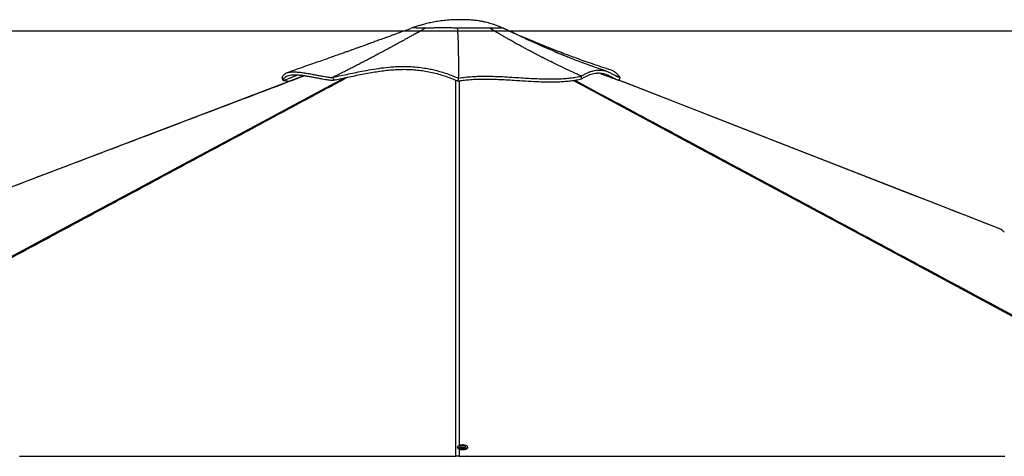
# Paper-space layout '4M DUO Surface plate' of a CAD drawing. Header units: millimetres. Extents: x 20 to 26560, y 40 to 17993.
# Tile 8 of 87: x 3706 to 7114, y 6649 to 8162. Entities that reach past the tile are written whole.
import ezdxf

# ---------------------------------------------------------------- set-up
doc = ezdxf.new("R2010")
doc.units = ezdxf.units.MM
doc.layers.add('COMPONENT_GEOMETRY', color=7, linetype='Continuous')
doc.styles.add('SLDTEXTSTYLE0', font='TXT', dxfattribs={"width": 0.75})
doc.dimstyles.new('SLDDIMSTYLE1', dxfattribs={"dimtxt": 150, "dimasz": 6.604, "dimexe": 0, "dimexo": 0.0625, "dimgap": 37.5, "dimtad": 0, "dimtih": 1, "dimtoh": 1, "dimdec": 1, "dimlfac": 0.5, "dimrnd": 1e-09, "dimzin": 12, "dimdsep": 46, "dimtxsty": 'SLDTEXTSTYLE0', "dimsah": 1, "dimcen": 0.09, "dimadec": 0, "dimazin": 3, "dimtfac": 1, "dimtdec": 1, "dimtofl": 0, "dimtmove": 0, "dimatfit": 3, "dimfxl": 1, "dimfrac": 2, "dimtolj": 1, "dimtzin": 12, "dimarcsym": 0})

# ---------------------------------------------------------------- blocks, each defined once
blk = doc.blocks.new('_D_10')
at = {"layer": 'COMPONENT_GEOMETRY', "color": 7, "ltscale": 2}
for p, q in [((8984.1, 8122.3), (597.1, 8122.3)), ((603.5, 8122.3), (603.5, 5320.9)), ((603.5, 2281.3), (603.5, 5082.8)), ((8778.9, 2281.3), (597.1, 2281.3))]:
    blk.add_line(p, q, dxfattribs=at)
for points in [[(603.5, 8122.3), (602.5, 8115.7), (604.5, 8115.7)], [(603.5, 2281.3), (604.5, 2287.9), (602.5, 2287.9)]]:
    blk.add_solid(points, dxfattribs=at)
at = {"layer": 'COMPONENT_GEOMETRY', "color": 7, "ltscale": 2, "insert": (298.7, 5276.1), "char_height": 150, "attachment_point": 1, "style": 'SLDTEXTSTYLE0'}
blk.add_mtext('2920.5', dxfattribs=at)

psp = doc.layouts.new('4M DUO Surface plate')

# ---------------------------------------------------------------- linework, layer by layer
at = {"color": 7, "linetype": 'Continuous', "lineweight": 25, "ltscale": 2}
for p, q in [((5067.63, 8134.19), (5067.65, 8134.11)), ((5376.65, 8133.46), (5376.73, 8133.67)), ((4614.92, 7960.92), (4615.56, 7961.16)), ((4618.57, 7951.65), (4614.92, 7960.92)), ((4618.89, 7951.77), (4615.56, 7961.16)), ((4618.69, 7951.69), (4618.57, 7951.65)), ((4618.89, 7951.77), (4618.69, 7951.69)), ((4618.89, 7951.77), (4668.92, 7970.58)), ((4789.99, 7962.64), (4790.08, 7962.69)), ((4793.87, 7953.01), (4789.99, 7962.64)), ((5223.5, 7948.98), (5225.56, 7958.98)), ((5225.56, 7958.99), (5225.57, 7959.55)), ((5650.21, 7956.71), (5650.6, 7966.57)), ((5650.6, 7966.57), (5650.56, 7966.58)), ((5784.36, 7962.19), (5768.99, 7967.78)), ((5782.12, 7951.96), (5785.11, 7961.92)), ((5785.11, 7961.92), (5784.36, 7962.19)), ((7114.03, 7426.23), (7104.49, 7434.54)), ((7104.49, 7434.54), (7114.03, 7426.23)), ((5222.02, 6681.79), (5222.01, 6678.8)), ((5230.02, 6682.57), (5230.02, 6682.16)), ((5236.07, 6687.1), (5238.04, 6688.1)), ((5237.55, 6686), (5236.07, 6687.1)), ((5241, 6685.9), (5237.55, 6686)), ((5238.04, 6688.1), (5241.5, 6688)), ((5238.04, 6685.99), (5238.04, 6688.1)), ((5242.98, 6686.9), (5241, 6685.9)), ((5241.49, 6686.15), (5241.5, 6688)), ((5241.5, 6688), (5242.98, 6686.9)), ((5249.02, 6682.14), (5249.02, 6682.55)), ((5257.01, 6678.75), (5257.02, 6681.75))]:
    psp.add_line(p, q, dxfattribs=at)
at = {"color": 8, "linetype": 'Continuous', "lineweight": 25, "ltscale": 2}
psp.add_line((5227.12, 6674.32), (5227.12, 6649.61), dxfattribs=at)
at = {"color": 7, "linetype": 'Continuous', "lineweight": 25, "ltscale": 2, "flags": 128}
for points in [[(4692.62, 7968), (4444.32, 7873.65), (3985.61, 7699.38), (3166.49, 7388.21), (2123.96, 6992.17), (1665.24, 6817.92), (1640.01, 6808.33), (1614.78, 6798.75), (1589.57, 6789.17), (1564.93, 6779.81), (1541.1, 6770.76), (1518.1, 6762.02), (1495.92, 6753.6), (1474.08, 6745.3), (1459.11, 6739.61), (1441.92, 6733.08), (1422.5, 6725.71), (1400.86, 6717.49), (1377, 6708.42), (1350.92, 6698.51), (1331.91, 6691.29)], [(7102.89, 7435.55), (7081.4, 7443.94), (7050.27, 7456.1), (7021.7, 7467.26), (6995.69, 7477.42), (6972.22, 7486.59), (6955.58, 7493.09), (6940.52, 7498.97), (6927.03, 7504.24), (6915.03, 7508.93), (6903.33, 7513.5), (6850.1, 7534.29), (6795.33, 7555.69), (6598.27, 7632.66), (6246.37, 7770.12), (5798.5, 7945.05), (5778.92, 7952.7)], [(5256.9, 6682.46), (5257.02, 6681.75), (5256.66, 6680.52), (5255.6, 6679.33), (5253.88, 6678.25), (5251.57, 6677.31), (5248.77, 6676.55), (5245.59, 6676.01), (5242.16, 6675.7), (5238.62, 6675.64), (5235.12, 6675.84), (5231.8, 6676.27), (5228.8, 6676.93), (5226.23, 6677.79), (5224.21, 6678.81), (5222.82, 6679.96), (5222.11, 6681.17), (5222.02, 6681.79)], [(5235.63, 6687.99), (5235.24, 6687.96), (5231.99, 6687.54), (5229.06, 6686.9), (5226.55, 6686.07), (5224.57, 6685.07), (5223.2, 6683.96), (5222.51, 6682.77), (5222.51, 6681.56), (5223.2, 6680.37), (5224.56, 6679.25), (5226.54, 6678.26), (5229.05, 6677.42), (5231.98, 6676.77), (5235.23, 6676.35), (5238.65, 6676.16), (5242.1, 6676.22), (5245.45, 6676.52), (5248.56, 6677.05), (5251.29, 6677.79), (5253.55, 6678.7), (5255.23, 6679.76), (5256.27, 6680.92), (5256.62, 6682.13), (5256.62, 6682.13)], [(5230.19, 6683.2), (5230.13, 6683.07), (5230.09, 6682.16), (5230.75, 6681.28), (5232.07, 6680.5), (5233.93, 6679.87), (5236.22, 6679.44), (5238.74, 6679.24)], [(5239.14, 6685.34), (5240.98, 6685.41), (5242.6, 6685.73), (5243.75, 6686.23), (5244.26, 6686.86), (5244.05, 6687.5), (5243.15, 6688.07), (5241.7, 6688.48), (5239.91, 6688.66), (5238.07, 6688.59), (5236.45, 6688.27), (5235.3, 6687.77), (5234.79, 6687.14), (5235, 6686.5), (5235.9, 6685.93), (5237.35, 6685.52), (5239.14, 6685.34)], [(5238.74, 6679.24), (5241.32, 6679.29), (5243.77, 6679.58), (5245.91, 6680.09), (5247.57, 6680.78), (5248.63, 6681.61), (5249.02, 6682.51), (5248.85, 6683.18)], [(5256.62, 6682.13), (5256.27, 6683.33), (5255.24, 6684.49), (5253.56, 6685.56), (5251.3, 6686.48), (5248.57, 6687.22), (5245.46, 6687.76), (5243.42, 6687.98)], [(3705.68, 6649.61), (3713.44, 6649.61), (3721.19, 6649.61), (3736.71, 6649.61), (3744.47, 6649.61), (3759.99, 6649.61), (3767.75, 6649.61), (3783.26, 6649.61), (3791.02, 6649.61), (3806.54, 6649.61), (3814.3, 6649.61), (3822.06, 6649.61), (3837.58, 6649.61), (3845.33, 6649.61), (3860.85, 6649.61), (3868.61, 6649.61), (3884.13, 6649.61), (3891.89, 6649.61), (3907.4, 6649.61), (3915.16, 6649.61), (3922.92, 6649.61), (3938.44, 6649.61), (3946.2, 6649.61), (3961.72, 6649.61), (3969.47, 6649.61), (3984.99, 6649.61), (3992.75, 6649.61), (4008.27, 6649.61), (4016.03, 6649.61), (4023.79, 6649.61), (4039.3, 6649.61), (4047.06, 6649.61), (4062.58, 6649.61), (4070.34, 6649.61), (4085.86, 6649.61), (4093.61, 6649.61), (4101.37, 6649.61), (4116.89, 6649.61), (4124.65, 6649.61), (4140.17, 6649.61), (4147.93, 6649.61), (4163.44, 6649.61), (4171.2, 6649.61), (4186.72, 6649.61), (4194.48, 6649.61), (4202.24, 6649.61), (4217.76, 6649.61), (4225.51, 6649.61), (4241.03, 6649.61), (4248.79, 6649.61), (4264.31, 6649.61), (4272.07, 6649.61), (4287.58, 6649.61), (4295.34, 6649.61), (4303.1, 6649.61), (4318.62, 6649.61), (4326.38, 6649.61), (4341.9, 6649.61), (4349.65, 6649.61), (4365.17, 6649.61), (4372.93, 6649.61), (4388.45, 6649.61), (4396.21, 6649.61), (4403.97, 6649.61), (4419.48, 6649.61), (4427.24, 6649.61), (4442.76, 6649.61), (4450.52, 6649.61), (4466.04, 6649.61), (4473.79, 6649.61), (4481.55, 6649.61), (4497.07, 6649.61), (4504.83, 6649.61), (4520.35, 6649.61), (4528.11, 6649.61), (4543.62, 6649.61), (4551.38, 6649.61), (4566.9, 6649.61), (4574.66, 6649.61), (4582.42, 6649.61), (4597.93, 6649.61), (4605.69, 6649.61), (4621.21, 6649.61), (4628.97, 6649.61), (4644.49, 6649.61), (4652.25, 6649.61), (4667.76, 6649.61), (4675.52, 6649.61), (4683.28, 6649.61), (4698.8, 6649.61), (4706.56, 6649.61), (4722.07, 6649.61), (4729.83, 6649.61), (4745.35, 6649.61), (4753.11, 6649.61), (4768.63, 6649.61), (4776.39, 6649.61), (4784.14, 6649.61), (4799.66, 6649.61), (4807.42, 6649.61), (4822.94, 6649.61), (4830.7, 6649.61), (4846.21, 6649.61), (4853.97, 6649.61), (4861.73, 6649.61), (4877.25, 6649.61), (4885.01, 6649.61), (4900.53, 6649.61), (4908.28, 6649.61), (4923.8, 6649.61), (4931.56, 6649.61), (4947.08, 6649.61), (4954.84, 6649.61), (4962.6, 6649.61), (4978.11, 6649.61), (4985.87, 6649.61), (5001.39, 6649.61), (5009.15, 6649.61), (5024.67, 6649.61), (5032.42, 6649.61), (5047.94, 6649.61), (5055.7, 6649.61), (5063.46, 6649.61), (5078.98, 6649.61), (5086.74, 6649.61), (5102.25, 6649.61), (5110.01, 6649.61), (5125.53, 6649.61), (5133.29, 6649.61), (5148.81, 6649.61), (5156.56, 6649.61), (5164.32, 6649.61), (5179.84, 6649.61), (5187.6, 6649.61), (5201.78, 6649.61), (5215.96, 6649.61)], [(5222.01, 6678.8), (5222.1, 6678.18), (5222.81, 6676.96), (5224.21, 6675.82), (5226.23, 6674.79), (5228.8, 6673.94), (5231.8, 6673.28), (5235.12, 6672.84), (5238.62, 6672.65), (5242.16, 6672.71), (5245.59, 6673.01), (5248.77, 6673.56), (5251.57, 6674.31), (5253.87, 6675.25), (5255.59, 6676.34), (5256.65, 6677.52), (5257.01, 6678.75)], [(5255.55, 6676.3), (5255.23, 6676.02), (5253.54, 6674.96), (5251.29, 6674.04), (5248.55, 6673.3), (5245.45, 6672.77), (5242.1, 6672.47), (5238.64, 6672.41), (5235.22, 6672.6), (5231.98, 6673.03), (5229.04, 6673.67), (5226.53, 6674.51), (5224.56, 6675.51), (5223.86, 6676)], [(5227.12, 6649.61), (5231, 6649.61), (5246.52, 6649.61), (5254.27, 6649.61), (5269.79, 6649.61), (5277.55, 6649.61), (5293.07, 6649.61), (5300.83, 6649.61), (5308.59, 6649.61), (5324.1, 6649.61), (5331.86, 6649.61), (5347.38, 6649.61), (5355.14, 6649.61), (5370.66, 6649.61), (5378.41, 6649.61), (5386.17, 6649.61), (5401.69, 6649.61), (5409.45, 6649.61), (5424.97, 6649.61), (5432.73, 6649.61), (5448.24, 6649.61), (5456, 6649.61), (5471.52, 6649.61), (5479.28, 6649.61), (5487.04, 6649.61), (5502.55, 6649.61), (5510.31, 6649.61), (5525.83, 6649.61), (5533.59, 6649.61), (5549.11, 6649.61), (5556.87, 6649.61), (5564.62, 6649.61), (5580.14, 6649.61), (5587.9, 6649.61), (5603.42, 6649.61), (5611.18, 6649.61), (5626.69, 6649.61), (5634.45, 6649.61), (5642.21, 6649.61), (5657.73, 6649.61), (5665.49, 6649.61), (5681.01, 6649.61), (5688.76, 6649.61), (5704.28, 6649.61), (5712.04, 6649.61), (5719.8, 6649.61), (5735.32, 6649.61), (5743.08, 6649.61), (5758.59, 6649.61), (5766.35, 6649.61), (5781.87, 6649.61), (5789.63, 6649.61), (5805.15, 6649.61), (5812.9, 6649.61), (5820.66, 6649.61), (5836.18, 6649.61), (5843.94, 6649.61), (5859.46, 6649.61), (5867.22, 6649.61), (5882.73, 6649.61), (5890.49, 6649.61), (5898.25, 6649.61), (5913.77, 6649.61), (5921.53, 6649.61), (5937.04, 6649.61), (5944.8, 6649.61), (5960.32, 6649.61), (5968.08, 6649.61), (5975.84, 6649.61), (5991.36, 6649.61), (5999.12, 6649.61), (6014.63, 6649.61), (6022.39, 6649.61), (6037.91, 6649.61), (6045.67, 6649.61), (6053.43, 6649.61), (6068.94, 6649.61), (6076.7, 6649.61), (6092.22, 6649.61), (6099.98, 6649.61), (6115.5, 6649.61), (6123.26, 6649.61), (6138.77, 6649.61), (6146.53, 6649.61), (6154.29, 6649.61), (6169.81, 6649.61), (6177.57, 6649.61), (6193.08, 6649.61), (6200.84, 6649.61), (6216.36, 6649.61), (6224.12, 6649.61), (6231.88, 6649.61), (6247.4, 6649.61), (6255.15, 6649.61), (6270.67, 6649.61), (6278.43, 6649.61), (6293.95, 6649.61), (6301.71, 6649.61), (6309.47, 6649.61), (6324.98, 6649.61), (6332.74, 6649.61), (6348.26, 6649.61), (6356.02, 6649.61), (6371.54, 6649.61), (6379.29, 6649.61), (6394.81, 6649.61), (6402.57, 6649.61), (6410.33, 6649.61), (6425.85, 6649.61), (6433.61, 6649.61), (6449.12, 6649.61), (6456.88, 6649.61), (6472.4, 6649.61), (6480.16, 6649.61), (6487.92, 6649.61), (6503.43, 6649.61), (6511.19, 6649.61), (6526.71, 6649.61), (6534.47, 6649.61), (6549.99, 6649.61), (6557.75, 6649.61), (6565.5, 6649.61), (6581.02, 6649.61), (6588.78, 6649.61), (6604.3, 6649.61), (6612.06, 6649.61), (6627.57, 6649.61), (6635.33, 6649.61), (6643.09, 6649.61), (6658.61, 6649.61), (6666.37, 6649.61), (6681.89, 6649.61), (6689.65, 6649.61), (6705.16, 6649.61), (6712.92, 6649.61), (6728.44, 6649.61), (6736.2, 6649.61), (6743.96, 6649.61), (6759.47, 6649.61), (6767.23, 6649.61), (6782.75, 6649.61), (6790.51, 6649.61), (6806.03, 6649.61), (6813.79, 6649.61), (6821.54, 6649.61), (6837.06, 6649.61), (6844.82, 6649.61), (6860.34, 6649.61), (6868.1, 6649.61), (6883.61, 6649.61), (6891.37, 6649.61), (6899.13, 6649.61), (6914.65, 6649.61), (6922.41, 6649.61), (6937.93, 6649.61), (6945.68, 6649.61), (6961.2, 6649.61), (6968.96, 6649.61), (6976.72, 6649.61), (6992.24, 6649.61), (7000, 6649.61), (7015.51, 6649.61), (7023.27, 6649.61), (7038.79, 6649.61), (7046.55, 6649.61), (7062.07, 6649.61), (7069.82, 6649.61), (7077.58, 6649.61), (7093.1, 6649.61), (7100.86, 6649.61), (7116.38, 6649.61)]]:
    psp.add_lwpolyline(points, dxfattribs=at)
at = {"color": 8, "linetype": 'Continuous', "lineweight": 25, "ltscale": 2, "flags": 128}
for points in [[(2468.29, 6691.43), (3918.21, 7470.36), (4118.28, 7577.84), (4318.36, 7685.33), (4518.46, 7792.82), (4718.57, 7900.32), (4830.54, 7960.47)], [(5215.96, 6649.61), (5216.02, 7470.36), (5216.04, 7577.84), (5216.07, 7685.33), (5216.12, 7792.82), (5216.2, 7900.32), (5216.29, 7952.02)], [(8044.4, 6649.61), (7654.66, 6858.99), (7264.92, 7068.37), (6875.19, 7277.75), (6485.45, 7487.14), (6095.73, 7696.53), (5706.05, 7905.94), (5621.42, 7951.52)], [(7104.49, 7434.54), (6755.68, 7570.79), (6406.87, 7707.03), (6058.06, 7843.28), (5776.42, 7953.28)]]:
    psp.add_lwpolyline(points, dxfattribs=at)
at = {"color": 7, "linetype": 'Continuous', "lineweight": 25, "ltscale": 4}
for start, end in [(107.13195, 151.30194), (28.5613, 72.73129)]:
    psp.add_arc((5239.51, 6678.09), 10.63, start, end, dxfattribs=at)
at = {"color": 7, "linetype": 'Continuous', "lineweight": 25, "ltscale": 2}
for points, knots in [([(5376.7, 8133.65), (5372.94, 8135.29), (5365.32, 8138.61), (5354.07, 8142.85), (5343.56, 8146.41), (5333.68, 8149.4), (5324.76, 8151.78), (5317.17, 8153.58), (5311.71, 8154.74), (5307.51, 8155.58), (5303.37, 8156.35), (5298.37, 8157.2), (5292.14, 8158.16), (5284.85, 8159.12), (5276.78, 8160), (5265.71, 8160.96), (5251.53, 8161.74), (5233.98, 8162.05), (5214.46, 8161.72), (5192.96, 8160.57), (5170.4, 8158.42), (5148.77, 8155.41), (5129.14, 8151.75), (5111.69, 8147.72), (5096.03, 8143.48), (5081.57, 8139.1), (5072.35, 8135.86), (5067.77, 8134.26)], [0, 0, 0, 0, 0.0387234, 0.0787374, 0.1136597, 0.1436964, 0.1764098, 0.2009716, 0.2175453, 0.2292769, 0.2414645, 0.2575861, 0.2776189, 0.3015401, 0.3278556, 0.3550657, 0.4073322, 0.4627689, 0.5214743, 0.5922758, 0.6664761, 0.7358711, 0.7988577, 0.8554645, 0.90566, 0.953131, 1, 1, 1, 1]), ([(5068.09, 8134.36), (5063.86, 8132.77), (5055.5, 8129.61), (5043.09, 8125), (5031.1, 8120.57), (5020.26, 8116.58), (5011.35, 8113.32), (5004.61, 8110.85), (4998.81, 8108.73), (4992.72, 8106.5), (4985.29, 8103.79), (4976.5, 8100.58), (4964.08, 8096.06), (4949.04, 8090.6), (4932.37, 8084.57), (4917.29, 8079.12), (4903.42, 8074.12), (4891.05, 8069.66), (4879.66, 8065.56), (4869.08, 8061.77), (4858.49, 8057.97), (4847.59, 8054.07), (4835.61, 8049.79), (4821.82, 8044.87), (4805.77, 8039.15), (4787.46, 8032.64), (4766.89, 8025.35), (4744.08, 8017.29), (4719.02, 8008.47), (4691.73, 7998.89), (4662.22, 7988.57), (4641.81, 7981.47), (4631.23, 7977.79)], [0, 0, 0, 0, 0.0296599, 0.0585597, 0.0867327, 0.1127682, 0.1332958, 0.1482129, 0.1592239, 0.1730599, 0.1900496, 0.2101873, 0.2334493, 0.2753364, 0.3135239, 0.3480336, 0.3789745, 0.4087829, 0.432963, 0.4571358, 0.4813029, 0.5054702, 0.5317625, 0.5632096, 0.599827, 0.6416045, 0.6885321, 0.7406004, 0.7977945, 0.8601027, 0.9275092, 1, 1, 1, 1]), ([(4790.08, 7962.69), (4792.96, 7964.13), (4799.21, 7967.25), (4809.32, 7972.33), (4820.91, 7978.17), (4832.9, 7984.25), (4845.1, 7990.47), (4857.32, 7996.73), (4870.08, 8003.3), (4884.09, 8010.55), (4898.54, 8018.06), (4912.98, 8025.63), (4924.68, 8031.78), (4933.92, 8036.67), (4939.35, 8039.54), (4942.68, 8041.31), (4944.15, 8042.09), (4945.58, 8042.85), (4946.97, 8043.59), (4948.33, 8044.32), (4949.66, 8045.02), (4955.84, 8048.31), (4966.47, 8053.99), (4981.15, 8061.88), (4994.63, 8069.15), (5005.58, 8075.09), (5014.23, 8079.8), (5020.84, 8083.4), (5027.21, 8086.88), (5034.23, 8090.72), (5043.17, 8095.63), (5053.75, 8101.46), (5066.05, 8108.26), (5078.55, 8115.19), (5091.04, 8122.14), (5102.25, 8128.39), (5109.31, 8132.34), (5112.62, 8134.19)], [0, 0, 0, 0, 0.02681911, 0.05823461, 0.09424676, 0.1348551, 0.16998666, 0.20795577, 0.24876418, 0.28900179, 0.33853587, 0.38339742, 0.4235843, 0.44754679, 0.46947356, 0.47411557, 0.47865505, 0.48309224, 0.48742693, 0.49165856, 0.49578759, 0.49981426, 0.54918044, 0.59477197, 0.63658544, 0.67461933, 0.69659039, 0.71706663, 0.73604749, 0.7558073, 0.78230744, 0.81913415, 0.85396185, 0.89646224, 0.93497764, 0.9694936, 1, 1, 1, 1]), ([(5067.77, 8134.29), (5068.18, 8134.35), (5069.02, 8134.48), (5072.91, 8134.4), (5078.44, 8134.24), (5085.3, 8134.08), (5092.92, 8133.99), (5101.92, 8134.01), (5109.05, 8134.13), (5112.62, 8134.19)], [0, 0, 0, 0, 0.16668436, 0.33335149, 0.49999978, 0.62501262, 0.75001465, 0.87500881, 1, 1, 1, 1]), ([(5077.74, 8134.27), (5078.25, 8134.25), (5080.21, 8134.2), (5085.33, 8134.08), (5092.86, 8133.99), (5101.9, 8134.01), (5109.05, 8134.13), (5112.62, 8134.19)], [0, 0, 0, 0, 0.0789734, 0.3090215, 0.539356, 0.7697987, 1, 1, 1, 1]), ([(5112.62, 8134.19), (5116.27, 8134.18), (5123.58, 8134.17), (5135.9, 8134.23), (5148.97, 8134.33), (5164.25, 8134.43), (5181.76, 8134.47), (5201.45, 8134.38), (5214.83, 8134.1), (5221.54, 8133.96)], [0, 0, 0, 0, 0.125211, 0.2503773, 0.3753893, 0.5002418, 0.6664424, 0.8328145, 1, 1, 1, 1]), ([(5112.62, 8134.19), (5116.27, 8134.18), (5123.56, 8134.17), (5135.86, 8134.23), (5148.94, 8134.33), (5164.23, 8134.43), (5181.77, 8134.47), (5201.48, 8134.38), (5214.85, 8134.1), (5221.54, 8133.96)], [0, 0, 0, 0, 0.12499502, 0.24999341, 0.37499689, 0.50000828, 0.66665911, 0.83332597, 1, 1, 1, 1]), ([(5221.54, 8133.96), (5226.6, 8133.92), (5236.74, 8133.86), (5251.84, 8133.74), (5266.67, 8133.66), (5281.07, 8133.61), (5294.86, 8133.63), (5307.85, 8133.69), (5320.01, 8133.82), (5327.17, 8133.95), (5330.75, 8134.01)], [0, 0, 0, 0, 0.1247413, 0.2496671, 0.3747528, 0.4999271, 0.6251359, 0.7502644, 0.8752322, 1, 1, 1, 1]), ([(5221.54, 8133.96), (5226.61, 8133.92), (5236.76, 8133.86), (5251.87, 8133.74), (5266.7, 8133.66), (5281.08, 8133.62), (5294.85, 8133.63), (5307.83, 8133.69), (5319.99, 8133.81), (5327.17, 8133.95), (5330.75, 8134.01)], [0, 0, 0, 0, 0.12501023, 0.25001131, 0.3750158, 0.50001186, 0.62500923, 0.75000808, 0.87500705, 1, 1, 1, 1]), ([(5225.57, 7959.55), (5225.64, 7966.83), (5225.79, 7981.39), (5225.83, 8003.29), (5225.77, 8018.76), (5225.71, 8027.33), (5225.69, 8029.69), (5225.66, 8032.06), (5225.64, 8034.43), (5225.61, 8036.81), (5225.58, 8039.2), (5225.52, 8043.62), (5225.43, 8049.9), (5225.29, 8057.9), (5225.14, 8065.35), (5225, 8071.27), (5224.87, 8075.77), (5224.78, 8078.99), (5224.68, 8082.05), (5224.58, 8085.23), (5224.45, 8088.85), (5224.28, 8093.34), (5224.08, 8098.3), (5223.84, 8103.31), (5223.57, 8108.31), (5223.26, 8113.65), (5222.88, 8119.29), (5222.45, 8124.73), (5222.01, 8129.55), (5221.69, 8132.56), (5221.54, 8133.96)], [0, 0, 0, 0, 0.1402957, 0.2802706, 0.4031984, 0.4169824, 0.4307637, 0.4445424, 0.4583182, 0.4720914, 0.4858621, 0.4996299, 0.5482104, 0.5932964, 0.6348955, 0.6730149, 0.6915956, 0.7092238, 0.7259004, 0.741626, 0.7611074, 0.7847491, 0.8140862, 0.8407636, 0.864784, 0.8934871, 0.9251183, 0.9534117, 0.9783717, 1, 1, 1, 1]), ([(5330.75, 8134.01), (5335.24, 8134.07), (5344.21, 8134.17), (5355.46, 8134.11), (5363.98, 8133.98), (5370, 8133.82), (5373.92, 8133.7), (5376.32, 8133.63), (5376.54, 8133.66), (5376.65, 8133.67)], [0, 0, 0, 0, 0.16866351, 0.33727645, 0.50604809, 0.63296898, 0.76008371, 0.88734605, 1, 1, 1, 1]), ([(5330.75, 8134.01), (5335.25, 8134.07), (5344.25, 8134.17), (5355.51, 8134.11), (5364.04, 8133.98), (5370.04, 8133.82), (5373.94, 8133.7), (5376.32, 8133.63), (5376.54, 8133.66), (5376.65, 8133.67)], [0, 0, 0, 0, 0.1690996, 0.3381895, 0.5072597, 0.634095, 0.7609249, 0.8877516, 1, 1, 1, 1]), ([(5537.6, 8019.88), (5537.17, 8020.1), (5536.09, 8020.64), (5533.58, 8021.9), (5529.55, 8023.91), (5523.72, 8026.85), (5516.33, 8030.6), (5507.4, 8035.16), (5496.92, 8040.57), (5484.91, 8046.83), (5474.74, 8052.19), (5466.89, 8056.37), (5461.8, 8059.09), (5456.53, 8061.92), (5451.09, 8064.85), (5445.48, 8067.9), (5439.69, 8071.06), (5430.4, 8076.15), (5418.29, 8082.87), (5404.03, 8090.89), (5391.58, 8097.99), (5380.96, 8104.12), (5372.89, 8108.82), (5365.99, 8112.86), (5359.12, 8116.91), (5351.28, 8121.58), (5343.56, 8126.22), (5336.83, 8130.3), (5332.67, 8132.84), (5330.75, 8134.01)], [0, 0, 0, 0, 0.0061856, 0.0157074, 0.0362487, 0.0642992, 0.0998615, 0.1429364, 0.1932856, 0.251086, 0.3163432, 0.3399965, 0.3644958, 0.3898417, 0.4160344, 0.4430737, 0.4709607, 0.4996953, 0.5772798, 0.6461649, 0.7063437, 0.7578116, 0.8005623, 0.8238292, 0.858328, 0.9008147, 0.9385916, 0.9716541, 1, 1, 1, 1]), ([(5610.06, 8029.35), (5607.6, 8030.37), (5600.3, 8033.37), (5592.53, 8036.6), (5586.75, 8039.03), (5585.3, 8039.63), (5583.89, 8040.22), (5582.5, 8040.8), (5581.15, 8041.37), (5579.82, 8041.93), (5570.35, 8045.92), (5553.52, 8053.07), (5530.17, 8063.18), (5512.89, 8070.77), (5500.99, 8076.05), (5493.8, 8079.25), (5486.98, 8082.31), (5479.78, 8085.55), (5471.35, 8089.37), (5458.04, 8095.43), (5441.16, 8103.19), (5422.15, 8112.05), (5405.19, 8120.05), (5390.27, 8127.16), (5381.02, 8131.61), (5376.73, 8133.68)], [0, 0, 0, 0, 0.0312863, 0.0925406, 0.098793, 0.104919, 0.1109182, 0.1167923, 0.1225386, 0.1281591, 0.133654, 0.2431952, 0.3427642, 0.4322663, 0.4646534, 0.4954696, 0.5247088, 0.5523664, 0.5880989, 0.6333418, 0.7240177, 0.8060818, 0.8794712, 0.9441276, 1, 1, 1, 1]), ([(5754.3, 7986.88), (5743.01, 7990.55), (5721.23, 7997.64), (5689.87, 8008.29), (5660.97, 8018.37), (5634.58, 8027.83), (5610.71, 8036.6), (5590.87, 8044.04), (5574.69, 8050.2), (5561.81, 8055.17), (5550.37, 8059.63), (5540.39, 8063.56), (5531.87, 8066.95), (5524.72, 8069.81), (5518.41, 8072.34), (5511.63, 8075.08), (5503.8, 8078.27), (5494.75, 8081.98), (5484.86, 8086.07), (5474.26, 8090.49), (5463.13, 8095.17), (5451.47, 8100.13), (5440.08, 8105.04), (5429.57, 8109.62), (5422.21, 8112.87), (5417.73, 8114.86), (5415.57, 8115.82), (5413.52, 8116.73), (5411.22, 8117.76), (5408.08, 8119.16), (5403.52, 8121.22), (5397.24, 8124.07), (5389.26, 8127.72), (5383.24, 8130.57), (5379.94, 8132.13)], [0, 0, 0, 0, 0.0875128, 0.1689224, 0.2441161, 0.3129899, 0.3754459, 0.4313961, 0.4690404, 0.502949, 0.5330937, 0.5594496, 0.5819945, 0.60071, 0.6162907, 0.6322489, 0.6548631, 0.679014, 0.7048348, 0.7340157, 0.7661573, 0.7980011, 0.8293819, 0.8584463, 0.8826291, 0.888924, 0.8947745, 0.900179, 0.9055698, 0.9135298, 0.9278002, 0.9469121, 0.9709166, 1, 1, 1, 1]), ([(5736.92, 7983.42), (5732.37, 7984.96), (5723.2, 7988.05), (5709.58, 7992.74), (5696.61, 7997.27), (5684.86, 8001.44), (5675.44, 8004.83), (5667.61, 8007.67), (5660.51, 8010.26), (5652.72, 8013.14), (5644.42, 8016.23), (5634.9, 8019.81), (5624.54, 8023.75), (5613.03, 8028.18), (5601.22, 8032.79), (5589.67, 8037.37), (5579.19, 8041.59), (5572.42, 8044.34), (5567.51, 8046.35), (5564, 8047.79), (5560.88, 8049.09), (5559.43, 8049.69), (5558.83, 8049.94), (5558.91, 8049.9), (5558.93, 8049.89)], [0, 0, 0, 0, 0.07188926, 0.14479082, 0.21663904, 0.27882986, 0.33048355, 0.3645762, 0.40111055, 0.44205399, 0.48712994, 0.53151562, 0.59305281, 0.65522385, 0.72056736, 0.78666408, 0.84882162, 0.89398296, 0.91616546, 0.94332143, 0.95834437, 0.97408635, 0.99181938, 1, 1, 1, 1]), ([(5650.56, 7966.58), (5630.55, 7975.63), (5592.96, 7992.63), (5555.24, 8011.2), (5537.6, 8019.88)], [0, 0, 0, 0, 0.5323414, 1, 1, 1, 1]), ([(4615.56, 7961.16), (4616.06, 7963.07), (4617.04, 7966.84), (4620.24, 7971.32), (4624.58, 7974.89), (4630.07, 7977.56), (4636.54, 7979.42), (4645.09, 7980.73), (4656.12, 7981.15), (4669.81, 7980.43), (4684.36, 7978.81), (4699.39, 7976.53), (4714.51, 7973.85), (4729.33, 7971), (4743.47, 7968.2), (4755.7, 7965.84), (4765.92, 7964.04), (4774.21, 7962.79), (4781.15, 7962.08), (4786.65, 7961.9), (4788.93, 7962.42), (4790.08, 7962.69)], [0, 0, 0, 0, 0.0461978, 0.0913335, 0.1354911, 0.1789183, 0.2218246, 0.2643719, 0.3277606, 0.3908621, 0.4537653, 0.5164447, 0.578793, 0.6406569, 0.701882, 0.7623714, 0.8102355, 0.8576936, 0.9048942, 0.9520847, 1, 1, 1, 1]), ([(4789.99, 7962.64), (4799.27, 7964.52), (4817.83, 7968.27), (4844.93, 7973.96), (4871.5, 7979.48), (4900.59, 7985.27), (4932.16, 7990.96), (4966.35, 7995.92), (4997.81, 7998.96), (5026.76, 8000.22), (5053.22, 7999.99), (5080.21, 7998.22), (5104.73, 7995.08), (5126.61, 7991.08), (5145.73, 7986.72), (5165.2, 7981.39), (5185.03, 7975.01), (5205.26, 7967.61), (5218.73, 7961.89), (5225.56, 7958.98)], [0, 0, 0, 0, 0.05996518, 0.11987422, 0.18015395, 0.24092406, 0.32269768, 0.40515057, 0.48799413, 0.55023534, 0.61251815, 0.674898, 0.73754186, 0.77961607, 0.8220875, 0.86513011, 0.90895769, 0.95381923, 1, 1, 1, 1]), ([(4793.87, 7953.01), (4800.71, 7954.38), (4814.39, 7957.11), (4836.62, 7961.73), (4860.43, 7966.69), (4885.71, 7971.86), (4910.51, 7976.64), (4934.96, 7980.91), (4959.16, 7984.53), (4983.16, 7987.35), (5007.12, 7989.25), (5031.19, 7990.09), (5054.61, 7989.77), (5077.45, 7988.23), (5099.67, 7985.58), (5122.21, 7981.73), (5144.94, 7976.62), (5166.4, 7970.6), (5186.47, 7963.89), (5205.11, 7956.89), (5217.37, 7951.62), (5223.5, 7948.98)], [0, 0, 0, 0, 0.04481244, 0.08961545, 0.14830266, 0.20706993, 0.26597078, 0.32496265, 0.38394153, 0.44276998, 0.50094485, 0.55913512, 0.61728096, 0.66852773, 0.71999291, 0.771461, 0.82278795, 0.87391814, 0.91592573, 0.95798937, 1, 1, 1, 1]), ([(5650.19, 7956.72), (5653.61, 7958.8), (5660.46, 7962.96), (5670.41, 7967.92), (5680.11, 7971.9), (5689.45, 7974.78), (5699.81, 7976.92), (5710.77, 7977.69), (5721.72, 7976.71), (5731.42, 7974.4), (5740.09, 7971.22), (5748.06, 7967.46), (5755.47, 7963.45), (5762.45, 7959.51), (5769.12, 7956.02), (5775.62, 7953.2), (5779.95, 7952.37), (5782.12, 7951.96)], [0, 0, 0, 0, 0.0477648, 0.095708, 0.1468834, 0.1981083, 0.2492984, 0.3279996, 0.4067223, 0.4806102, 0.5545079, 0.6286707, 0.7028368, 0.7770587, 0.8512782, 0.9256443, 1, 1, 1, 1]), ([(5650.56, 7966.58), (5654.16, 7968.73), (5661.32, 7973), (5671.42, 7977.9), (5681.51, 7981.98), (5691.46, 7984.99), (5701.62, 7986.96), (5711.39, 7987.69), (5720.73, 7987.22), (5729.3, 7985.74), (5738.76, 7983.01), (5748.68, 7978.79), (5758.81, 7973.33), (5768.03, 7968.15), (5776.66, 7963.79), (5782.31, 7962.54), (5785.11, 7961.92)], [0, 0, 0, 0, 0.04941207, 0.09809341, 0.1462096, 0.20238475, 0.25816945, 0.32126056, 0.38417958, 0.44700851, 0.50976089, 0.60991035, 0.70947139, 0.80798946, 0.9049706, 1, 1, 1, 1]), ([(5710.98, 7977.34), (5711.01, 7977.33), (5717.53, 7974.84), (5731.36, 7969.66), (5752.44, 7961.84), (5767.05, 7956.56), (5774.33, 7953.92)], [0, 0, 0, 0, 0.0016738, 0.3100692, 0.6559476, 1, 1, 1, 1]), ([(5784.36, 7962.19), (5781.88, 7965.03), (5776.96, 7970.63), (5770.35, 7976.98), (5764.33, 7981.8), (5759, 7985.12), (5755.81, 7986.28), (5754.31, 7986.82)], [0, 0, 0, 0, 0.2114931, 0.418186, 0.6214323, 0.8223104, 1, 1, 1, 1]), ([(4640.29, 7948.12), (4639.62, 7948.1), (4637.29, 7948.02), (4632.58, 7948.53), (4625.92, 7949.56), (4621.02, 7950.95), (4618.57, 7951.65)], [0, 0, 0, 0, 0.1183049, 0.4073351, 0.7036051, 1, 1, 1, 1]), ([(4618.89, 7951.77), (4619.41, 7953.62), (4620.44, 7957.33), (4624.02, 7962.11), (4629.53, 7966.11), (4637.39, 7969.04), (4647.04, 7970.68), (4658.27, 7971.17), (4670.68, 7970.65), (4684, 7969.3), (4697.84, 7967.33), (4712.22, 7964.89), (4726.85, 7962.13), (4741.36, 7959.27), (4754, 7956.8), (4764.68, 7954.86), (4773.46, 7953.47), (4781.16, 7952.52), (4786.98, 7952.2), (4791.2, 7952.35), (4793.01, 7952.8), (4793.91, 7953.03)], [0, 0, 0, 0, 0.0453997, 0.0910563, 0.1468267, 0.2026083, 0.2599588, 0.3173263, 0.3756689, 0.4340232, 0.4926575, 0.551296, 0.61372, 0.6761436, 0.7385407, 0.7861072, 0.8337453, 0.8813332, 0.9288317, 0.9643555, 1, 1, 1, 1]), ([(5223.5, 7949.27), (5229.43, 7950.22), (5241.28, 7952.11), (5261.79, 7954.27), (5284.91, 7955.75), (5310.72, 7956.33), (5336.98, 7956.1), (5363.54, 7955.21), (5390.26, 7953.87), (5421.34, 7951.98), (5456.7, 7949.66), (5492.04, 7947.69), (5522.93, 7946.62), (5549.36, 7946.38), (5573.4, 7946.95), (5594.97, 7948.32), (5614.12, 7950.3), (5632.69, 7952.99), (5644.37, 7955.47), (5650.21, 7956.71)], [0, 0, 0, 0, 0.0452067, 0.0904165, 0.1503253, 0.210294, 0.2704012, 0.3306219, 0.3908533, 0.4509371, 0.5398535, 0.6287552, 0.689529, 0.7503197, 0.8110505, 0.8582572, 0.9055541, 0.9528268, 1, 1, 1, 1]), ([(5225.57, 7959.55), (5233.19, 7960.69), (5248.34, 7962.96), (5271.99, 7964.95), (5295.94, 7966.04), (5320.22, 7966.3), (5347.27, 7965.84), (5377.09, 7964.62), (5409.6, 7962.74), (5440.51, 7960.74), (5469.68, 7958.93), (5497.03, 7957.51), (5524.07, 7956.57), (5548.92, 7956.33), (5571.58, 7956.82), (5592.12, 7957.93), (5612.21, 7959.86), (5631.89, 7962.6), (5644.32, 7965.24), (5650.6, 7966.57)], [0, 0, 0, 0, 0.0579399, 0.1150263, 0.1715951, 0.227887, 0.2840578, 0.357541, 0.4309539, 0.5042128, 0.5664349, 0.628389, 0.6900522, 0.7514739, 0.8005378, 0.8496841, 0.8991157, 0.9491055, 1, 1, 1, 1]), ([(7102.89, 7435.55), (7103.16, 7435.43), (7103.7, 7435.18), (7104.23, 7434.75), (7104.49, 7434.54)], [0, 0, 0, 0, 0.4988195, 1, 1, 1, 1]), ([(5221.54, 6649.23), (5220.23, 6649.37), (5218.36, 6649.58), (5216.51, 6649.6), (5215.96, 6649.61)], [0, 0, 0, 0, 0.7007331, 1, 1, 1, 1]), ([(5227.12, 6649.61), (5225.82, 6649.58), (5223.96, 6649.53), (5222.1, 6649.3), (5221.54, 6649.23)], [0, 0, 0, 0, 0.7007435, 1, 1, 1, 1])]:
    psp.add_open_spline(points, degree=3, knots=knots, dxfattribs=at)
at = {"color": 8, "linetype": 'Continuous', "lineweight": 25, "ltscale": 2}
for points, knots in [([(4693.35, 7967.9), (4616.94, 7938.86), (4437.66, 7870.71), (4155.49, 7763.5), (3846.84, 7646.24), (3538.2, 7528.99), (3229.55, 7411.73), (2493.88, 7132.26), (1861.1, 6891.88), (1331.2, 6690.59)], [0, 0, 0, 0, 0.0681806, 0.1599808, 0.2517809, 0.3435811, 0.4353814, 0.5271816, 1, 1, 1, 1]), ([(4842.58, 7962.97), (4791.64, 7935.57), (4668.01, 7869.07), (4471.57, 7763.5), (4253.36, 7646.24), (4035.13, 7528.99), (3816.9, 7411.73), (3297.21, 7132.52), (2850.26, 6892.4), (2476.05, 6691.37)], [0, 0, 0, 0, 0.06461381, 0.15682586, 0.24903788, 0.34125, 0.43346213, 0.52567423, 1, 1, 1, 1]), ([(5226.78, 7949.76), (5226.82, 7926.77), (5226.93, 7864.67), (5226.97, 7763.5), (5227.02, 7646.24), (5227.05, 7528.99), (5227.06, 7411.73), (5227.1, 7130.82), (5227.11, 6889), (5227.12, 6686.26)], [0, 0, 0, 0, 0.054578, 0.1473808, 0.2401837, 0.3329866, 0.4257894, 0.5185923, 1, 1, 1, 1]), ([(5627.37, 7952.4), (5695.7, 7915.7), (5848.8, 7833.46), (6086.58, 7705.72), (6340.8, 7569.16), (6595, 7432.6), (7147.04, 7136.03), (7614.33, 6885), (7996.89, 6679.48)], [0, 0, 0, 0, 0.0864836, 0.1937672, 0.3010508, 0.4083344, 0.515618, 1, 1, 1, 1])]:
    psp.add_open_spline(points, degree=3, knots=knots, dxfattribs=at)

# ---------------------------------------------------------------- dimensions: what is measured, and where the dimension line sits
at = {"layer": 'COMPONENT_GEOMETRY', "color": 7, "ltscale": 2}
dim = psp.add_linear_dim(base=(603.47, 2281.33), p1=(8986.59, 8122.33), p2=(8781.46, 2281.33), angle=90, dimstyle='SLDDIMSTYLE1', dxfattribs=at)
dim.commit()
dim.dimension.update_dxf_attribs({"geometry": '_D_10', "text_midpoint": (603.47, 5201.83), "dimtype": 160})

doc.saveas('drawing.dxf')
